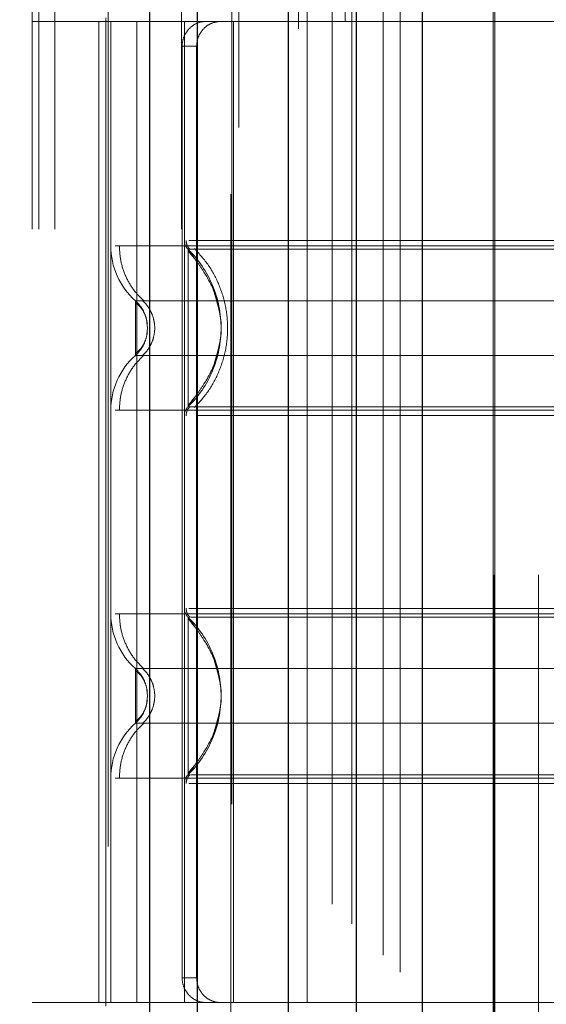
# Model space of a CAD drawing. Header units: inches. Extents: x 0.2 to 10.8, y 0.2 to 8.2.
# Tile 80 of 156: x 2.8416 to 2.8839, y 4.7935 to 4.8726. Entities that reach past the tile are written whole.
import ezdxf

# ---------------------------------------------------------------- set-up
doc = ezdxf.new("R2010")
doc.units = ezdxf.units.IN
doc.header["$MEASUREMENT"] = 0
doc.linetypes.add('HIDDEN', pattern=[0.07500000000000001, 0.05, -0.025])
doc.layers.add('DIMENSIONS', color=140, linetype='Continuous')
doc.styles.add('SLDTEXTSTYLE0', font='TXT', dxfattribs={"width": 0.7})
doc.dimstyles.new('SLDDIMSTYLE0', dxfattribs={"dimtxt": 0.0849609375, "dimasz": 0.13, "dimexe": 0, "dimexo": 0.0625, "dimgap": 0.021240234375, "dimtad": 0, "dimtih": 1, "dimtoh": 1, "dimlfac": 20, "dimrnd": 1e-09, "dimzin": 12, "dimdsep": 46, "dimtxsty": 'SLDTEXTSTYLE0', "dimsah": 1, "dimcen": 0.09, "dimadec": 0, "dimazin": 3, "dimtfac": 1, "dimtofl": 0, "dimtmove": 0, "dimatfit": 3, "dimfxl": 0, "dimfrac": 2, "dimtolj": 1, "dimtzin": 12, "dimarcsym": 0})

# ---------------------------------------------------------------- blocks, each defined once
blk = doc.blocks.new('_D')
at = {"layer": 'DIMENSIONS'}
for p, q in [((2.961656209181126, 4.983580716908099), (2.428832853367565, 4.983580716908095)), ((2.553832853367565, 4.983580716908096), (2.553832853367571, 4.325865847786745)), ((2.392258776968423, 4.171814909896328), (2.3637286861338, 4.171814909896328)), ((2.3637286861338, 4.171814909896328), (2.3637286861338, 4.036784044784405)), ((2.715406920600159, 4.171814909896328), (2.743937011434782, 4.171814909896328)), ((2.743937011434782, 4.171814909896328), (2.743937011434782, 4.036784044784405)), ((2.3637286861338, 4.036784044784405), (2.392258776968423, 4.036784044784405)), ((2.743937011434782, 4.036784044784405), (2.715406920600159, 4.036784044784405)), ((2.55383285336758, 3.189414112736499), (2.553832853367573, 4.017763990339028)), ((2.961656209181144, 3.189414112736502), (2.42883285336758, 3.189414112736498))]:
    blk.add_line(p, q, dxfattribs=at)
for points in [[(2.553832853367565, 4.983580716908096), (2.533832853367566, 4.853580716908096), (2.573832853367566, 4.853580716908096)], [(2.55383285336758, 3.189414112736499), (2.573832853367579, 3.319414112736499), (2.533832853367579, 3.319414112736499)]]:
    blk.add_solid(points, dxfattribs=at)
at = {"layer": 'DIMENSIONS', "char_height": 0.08333333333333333, "attachment_point": 1, "style": 'SLDTEXTSTYLE0'}
for s, insert in [('35.88', (2.392258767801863, 4.298257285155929)), ('911.4', (2.392258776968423, 4.144206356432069))]:
    blk.add_mtext(s, dxfattribs=dict(at, insert=insert))

msp = doc.modelspace()

# ---------------------------------------------------------------- linework, layer by layer
at = {"color": 7, "linetype": 'HIDDEN', "lineweight": 18}
for p, q in [((2.844426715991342, 3.055752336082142), (2.844426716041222, 5.48698420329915)), ((2.842626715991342, 3.055752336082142), (2.842626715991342, 5.123250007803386)), ((2.843153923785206, 3.055752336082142), (2.843153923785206, 5.122541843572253)), ((2.844426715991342, 3.055752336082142), (2.844426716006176, 5.121943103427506)), ((2.854599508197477, 3.055752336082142), (2.854599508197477, 5.117157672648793)), ((2.855872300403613, 3.055752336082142), (2.855872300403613, 5.117002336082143)), ((2.8586455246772, 5.109609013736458), (2.858645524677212, 3.063384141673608)), ((2.859199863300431, 3.063932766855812), (2.859199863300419, 5.109062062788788)), ((2.864001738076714, 3.071830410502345), (2.864001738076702, 5.101164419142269)), ((2.864681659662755, 3.071894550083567), (2.864681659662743, 5.101100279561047)), ((2.86670151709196, 5.101579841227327), (2.86670151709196, 3.071414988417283)), ((2.867722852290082, 3.072455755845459), (2.86772285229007, 5.100539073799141)), ((2.868265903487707, 5.099995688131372), (2.868265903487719, 3.072997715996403)), ((2.869972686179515, 3.074705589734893), (2.869972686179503, 5.098289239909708)), ((2.870461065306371, 3.075193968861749), (2.870461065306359, 5.097800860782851)), ((2.870550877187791, 3.075283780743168), (2.870550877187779, 5.097711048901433)), ((2.870795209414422, 5.097472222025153), (2.870795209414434, 3.07552965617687)), ((2.872152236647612, 5.096129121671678), (2.872152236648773, 3.076865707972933)), ((2.872170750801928, 3.076902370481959), (2.872170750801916, 5.096093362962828)), ((2.872251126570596, 3.076984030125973), (2.872251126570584, 5.096010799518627)), ((2.872967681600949, 3.077702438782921), (2.872967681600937, 5.095291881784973)), ((2.873642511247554, 3.078375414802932), (2.873642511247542, 5.094619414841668)), ((2.873924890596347, 5.094362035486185), (2.873924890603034, 3.078632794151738)), ((2.874423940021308, 3.079156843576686), (2.874423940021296, 5.093837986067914)), ((2.874862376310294, 3.079595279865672), (2.874862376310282, 5.093399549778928)), ((2.87899271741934, 3.083725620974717), (2.878992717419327, 5.089269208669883)), ((2.87949271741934, 3.084225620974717), (2.879492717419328, 5.088769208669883)), ((2.879742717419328, 5.088519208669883), (2.87974271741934, 3.084475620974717)), ((2.87974271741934, 3.084475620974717), (2.879742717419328, 5.088519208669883)), ((2.879992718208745, 3.084725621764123), (2.879992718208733, 5.088269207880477)), ((2.880021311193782, 3.084743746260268), (2.88002131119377, 5.088243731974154)), ((2.88136771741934, 3.086100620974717), (2.881367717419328, 5.086894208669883)), ((2.88136771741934, 3.086100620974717), (2.881367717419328, 5.086894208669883)), ((2.881512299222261, 3.086245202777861), (2.881512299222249, 5.086749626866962)), ((2.882069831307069, 3.086802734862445), (2.882069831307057, 5.086192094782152)), ((2.88224271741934, 3.086975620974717), (2.882242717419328, 5.086019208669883)), ((2.883216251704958, 3.087937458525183), (2.883216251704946, 5.085056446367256)), ((2.883640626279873, 3.088373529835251), (2.883640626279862, 5.084621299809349)), ((2.879656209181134, 3.1280224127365), (2.879656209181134, 5.0449724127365)), ((2.883256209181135, 3.1280224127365), (2.883256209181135, 5.0449724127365)), ((2.848729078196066, 4.906214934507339), (2.848729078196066, 4.758577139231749)), ((2.858571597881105, 4.758577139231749), (2.858571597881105, 4.906214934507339)), ((2.848532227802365, 4.872722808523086), (2.848532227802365, 4.872427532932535)), ((2.86467396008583, 4.872427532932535), (2.842626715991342, 4.872427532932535)), ((2.847971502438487, 4.872427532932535), (2.847971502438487, 4.793687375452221)), ((2.848532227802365, 4.872427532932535), (2.848532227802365, 4.793687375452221)), ((2.848925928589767, 4.872427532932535), (2.848925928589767, 4.793687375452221)), ((2.848925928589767, 4.872427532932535), (2.848925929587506, 4.854423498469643)), ((2.851013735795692, 4.872427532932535), (2.851013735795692, 4.793687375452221)), ((2.854831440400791, 4.872427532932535), (2.854831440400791, 4.793687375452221)), ((2.854831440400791, 4.872427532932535), (2.854831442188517, 4.85484990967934)), ((2.858768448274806, 4.793687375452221), (2.858768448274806, 4.872427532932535)), ((2.913886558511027, 4.872427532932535), (2.86467396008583, 4.872427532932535)), ((2.86467396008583, 4.793687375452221), (2.86467396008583, 4.872427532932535)), ((2.854655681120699, 4.870459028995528), (2.854655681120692, 4.795655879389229)), ((2.855815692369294, 4.870459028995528), (2.854655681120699, 4.870459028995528)), ((2.855815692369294, 4.870459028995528), (2.855815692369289, 4.795655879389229)), ((2.855631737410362, 4.853397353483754), (2.855126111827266, 4.854147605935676)), ((2.855409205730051, 4.854147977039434), (2.855126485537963, 4.854147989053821)), ((2.85187782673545, 4.847821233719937), (2.851824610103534, 4.848311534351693)), ((2.85187868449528, 4.847821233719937), (2.851826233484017, 4.848303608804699)), ((2.851824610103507, 4.847330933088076), (2.851877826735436, 4.847821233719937)), ((2.851826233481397, 4.847338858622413), (2.85187868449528, 4.847821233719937)), ((2.855126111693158, 4.841494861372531), (2.855631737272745, 4.842245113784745)), ((2.855126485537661, 4.841494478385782), (2.855409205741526, 4.84149449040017)), ((2.855126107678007, 4.824620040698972), (2.855630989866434, 4.823870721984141)), ((2.85187868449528, 4.818293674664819), (2.851826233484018, 4.818776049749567)), ((2.851826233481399, 4.817811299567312), (2.85187868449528, 4.818293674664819)), ((2.855630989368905, 4.812716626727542), (2.8551261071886, 4.811967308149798)), ((2.848925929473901, 4.811691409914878), (2.848925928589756, 4.793687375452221)), ((2.854831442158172, 4.811264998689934), (2.854831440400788, 4.793687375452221)), ((2.854655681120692, 4.795655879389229), (2.855815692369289, 4.795655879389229)), ((2.86467396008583, 4.793687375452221), (2.842626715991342, 4.793687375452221)), ((2.848532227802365, 4.793687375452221), (2.848532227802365, 4.793392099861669)), ((2.913886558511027, 4.793687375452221), (2.86467396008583, 4.793687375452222))]:
    msp.add_line(p, q, dxfattribs=at)
at = {"color": 7, "linetype": 'Continuous', "lineweight": 25}
for p, q in [((2.852053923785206, 3.055752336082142), (2.852053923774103, 5.117157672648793)), ((2.855872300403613, 3.055752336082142), (2.855872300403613, 5.117002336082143)), ((2.863156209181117, 5.10157984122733), (2.863156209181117, 3.071414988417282)), ((2.868606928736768, 5.096129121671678), (2.868606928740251, 3.076865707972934)), ((2.873924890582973, 5.094362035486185), (2.873924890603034, 3.078632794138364))]:
    msp.add_line(p, q, dxfattribs=at)
at = {"color": 7, "linetype": 'HIDDEN', "lineweight": 18, "flags": 128}
msp.add_lwpolyline([(2.879620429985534, 5.088632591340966), (2.879621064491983, 4.065249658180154), (2.879620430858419, 3.084363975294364)], dxfattribs=at)
at = {"color": 7, "linetype": 'HIDDEN', "lineweight": 18}
for centre, radius, start, end in [((2.854831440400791, 4.854423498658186), 0.005905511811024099, 180.0000000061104, 228.2366022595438), ((2.855815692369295, 4.854849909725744), 0.0009842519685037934, 180.0000000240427, 225.5237275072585), ((2.854831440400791, 4.841218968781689), 0.00590551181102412, 131.7633977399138, 180), ((2.855815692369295, 4.84079255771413), 0.000984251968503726, 134.4762724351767, 180), ((2.855815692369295, 4.825322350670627), 0.0009842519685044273, 180.0000000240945, 225.5237275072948), ((2.854831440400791, 4.824895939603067), 0.005905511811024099, 180.0000000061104, 228.2366022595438), ((2.854831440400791, 4.811691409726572), 0.005905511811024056, 131.7633977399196, 180), ((2.855815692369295, 4.811264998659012), 0.0009842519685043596, 134.4762724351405, 180)]:
    msp.add_arc(centre, radius, start, end, dxfattribs=at)
for points, knots in [([(2.883023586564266, 3.087761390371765), (2.88302230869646, 3.090287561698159), (2.883018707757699, 3.097406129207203), (2.883018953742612, 3.109493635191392), (2.883019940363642, 3.123961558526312), (2.883020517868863, 3.138619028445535), (2.883019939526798, 3.16152644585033), (2.883020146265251, 3.192763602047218), (2.883020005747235, 3.266499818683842), (2.883020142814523, 3.41144575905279), (2.883020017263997, 3.693920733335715), (2.883020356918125, 4.124913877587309), (2.883019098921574, 4.569375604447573), (2.883021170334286, 4.872223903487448), (2.883019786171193, 4.988351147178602), (2.883020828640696, 5.015915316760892), (2.883019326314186, 5.038608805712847), (2.883018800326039, 5.056039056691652), (2.883021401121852, 5.067376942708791), (2.883026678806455, 5.076966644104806), (2.8830334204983, 5.08274145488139), (2.883036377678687, 5.085274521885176)], [0, 0, 0, 0, 0.003793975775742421, 0.01069114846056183, 0.01815382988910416, 0.02552287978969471, 0.03270472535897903, 0.05255773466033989, 0.07243694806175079, 0.1434467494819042, 0.2702473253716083, 0.4966769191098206, 0.7907413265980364, 0.9377699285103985, 0.9515149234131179, 0.9651490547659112, 0.9791676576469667, 0.9855975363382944, 0.991326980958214, 0.9961956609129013, 1, 1, 1, 1]), ([(2.856508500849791, 4.872427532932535), (2.856289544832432, 4.872427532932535), (2.856061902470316, 4.872382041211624), (2.855620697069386, 4.87219326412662), (2.855409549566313, 4.87204971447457), (2.855053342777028, 4.871686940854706), (2.85490633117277, 4.871465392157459), (2.854708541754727, 4.870985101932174), (2.8546556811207, 4.870723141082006), (2.8546556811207, 4.870459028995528)], [0, 0, 0, 0, 0.25, 0.25, 0.5, 0.5, 0.75, 0.75, 1, 1, 1, 1]), ([(2.855815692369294, 4.870459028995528), (2.855815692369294, 4.870719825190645), (2.855866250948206, 4.870975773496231), (2.856060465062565, 4.871453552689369), (2.856204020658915, 4.871672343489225), (2.856557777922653, 4.872035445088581), (2.856770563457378, 4.872181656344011), (2.857223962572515, 4.87237652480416), (2.857468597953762, 4.872427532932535), (2.857711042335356, 4.872427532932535)], [0, 0, 0, 0, 0.25, 0.25, 0.5, 0.5, 0.75, 0.75, 1, 1, 1, 1]), ([(2.849611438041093, 4.854423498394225), (2.849609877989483, 4.854423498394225), (2.849275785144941, 4.854423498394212), (2.849273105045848, 4.854423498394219), (2.849270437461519, 4.854423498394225)], [0, 0, 0, 0, 0.004669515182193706, 1, 1, 1, 1]), ([(2.84961011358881, 4.854423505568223), (2.849634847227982, 4.854011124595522), (2.849684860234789, 4.853177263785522), (2.850086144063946, 4.85198025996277), (2.850699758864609, 4.850881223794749), (2.8512790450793, 4.850291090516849), (2.85156543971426, 4.84999933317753)], [0, 0, 0, 0, 0.2473384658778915, 0.5001342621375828, 0.7528702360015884, 1, 1, 1, 1]), ([(2.919106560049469, 4.854423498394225), (2.918526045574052, 4.854423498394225), (2.91736366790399, 4.854423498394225), (2.913994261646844, 4.854423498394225), (2.9095798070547, 4.854423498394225), (2.904170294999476, 4.854423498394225), (2.898006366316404, 4.854423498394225), (2.891316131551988, 4.854423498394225), (2.884358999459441, 4.854423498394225), (2.877401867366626, 4.854423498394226), (2.870711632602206, 4.854423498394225), (2.864547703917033, 4.854423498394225), (2.859138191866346, 4.854423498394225), (2.854723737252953, 4.854423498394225), (2.851354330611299, 4.854423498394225), (2.850191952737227, 4.854423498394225), (2.849611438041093, 4.854423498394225)], [0, 0, 0, 0, 0.07128660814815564, 0.1427388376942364, 0.2141910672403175, 0.285643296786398, 0.3570955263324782, 0.4285477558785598, 0.4999999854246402, 0.5714522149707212, 0.642904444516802, 0.7143566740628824, 0.7858089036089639, 0.8572611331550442, 0.9287133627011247, 1, 1, 1, 1]), ([(2.854974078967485, 4.854854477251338), (2.854977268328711, 4.854789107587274), (2.854983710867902, 4.8546570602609), (2.855045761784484, 4.854467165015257), (2.855137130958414, 4.854289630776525), (2.855226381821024, 4.854192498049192), (2.855270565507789, 4.854144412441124)], [0, 0, 0, 0, 0.2475219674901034, 0.4999966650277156, 0.7524730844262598, 1, 1, 1, 1]), ([(2.912911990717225, 4.854849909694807), (2.9125373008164, 4.854849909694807), (2.911668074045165, 4.854849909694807), (2.909046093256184, 4.854849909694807), (2.905378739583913, 4.854849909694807), (2.900867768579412, 4.854849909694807), (2.895731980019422, 4.854849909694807), (2.890156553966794, 4.854849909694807), (2.884359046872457, 4.854849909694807), (2.878561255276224, 4.854849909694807), (2.872986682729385, 4.854849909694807), (2.86784776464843, 4.854849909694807), (2.863348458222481, 4.854849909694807), (2.859637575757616, 4.854849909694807), (2.856947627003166, 4.854849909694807), (2.855431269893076, 4.854849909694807), (2.855232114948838, 4.854849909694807), (2.855175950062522, 4.854849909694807)], [0, 0, 0, 0, 0.0535430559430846, 0.1242122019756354, 0.1948813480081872, 0.265550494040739, 0.3362196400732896, 0.4068887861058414, 0.477557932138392, 0.5482270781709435, 0.6188962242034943, 0.6895653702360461, 0.7602345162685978, 0.8309036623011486, 0.9015728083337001, 0.9722419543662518, 1, 1, 1, 1]), ([(2.855126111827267, 4.854147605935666), (2.855126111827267, 4.854164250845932), (2.855126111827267, 4.853114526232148), (2.855126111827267, 4.850305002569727), (2.855126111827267, 4.847821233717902), (2.855126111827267, 4.845337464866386), (2.855126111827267, 4.842527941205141), (2.855126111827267, 4.841478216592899), (2.855126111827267, 4.841494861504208)], [6.283185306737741, 6.283185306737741, 6.283185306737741, 6.283185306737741, 7.068583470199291, 7.46128255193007, 7.85398163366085, 8.24668071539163, 8.6393797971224, 9.42477796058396, 9.42477796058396, 9.42477796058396, 9.42477796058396]), ([(2.857738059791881, 4.848706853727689), (2.857600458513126, 4.849430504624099), (2.857368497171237, 4.850650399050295), (2.856542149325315, 4.852114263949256), (2.85581446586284, 4.853205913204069), (2.855366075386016, 4.853739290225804), (2.855126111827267, 4.854024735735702)], [0, 0, 0, 0, 0.390326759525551, 0.6579932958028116, 0.8169694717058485, 1, 1, 1, 1]), ([(2.855703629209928, 4.854147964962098), (2.855698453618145, 4.854147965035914), (2.855416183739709, 4.854147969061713), (2.855412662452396, 4.85414797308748), (2.855409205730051, 4.854147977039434)], [0, 0, 0, 0, 0.01833561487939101, 1, 1, 1, 1]), ([(2.855638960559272, 4.854206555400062), (2.856036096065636, 4.853769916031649), (2.856830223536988, 4.852896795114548), (2.857654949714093, 4.851307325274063), (2.858181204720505, 4.849602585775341), (2.85836213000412, 4.847821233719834), (2.858181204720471, 4.846039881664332), (2.857654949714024, 4.844335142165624), (2.85683022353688, 4.842745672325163), (2.8560360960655, 4.841872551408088), (2.855638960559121, 4.841435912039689)], [0, 0, 0, 0, 0.1250857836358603, 0.2501263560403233, 0.3751554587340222, 0.5000000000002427, 0.6248445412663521, 0.7498736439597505, 0.8749142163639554, 1, 1, 1, 1]), ([(2.913056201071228, 4.854147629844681), (2.913047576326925, 4.854147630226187), (2.912859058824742, 4.854147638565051), (2.911461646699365, 4.854147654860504), (2.908842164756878, 4.85414767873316), (2.905157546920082, 4.854147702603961), (2.900703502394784, 4.854147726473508), (2.895618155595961, 4.854147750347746), (2.890098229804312, 4.854147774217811), (2.884359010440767, 4.854147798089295), (2.878620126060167, 4.854147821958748), (2.873099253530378, 4.854147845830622), (2.868017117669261, 4.854147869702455), (2.863550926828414, 4.854147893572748), (2.859910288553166, 4.854147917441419), (2.857135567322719, 4.854147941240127), (2.856179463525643, 4.854147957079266), (2.855703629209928, 4.854147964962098)], [0, 0, 0, 0, 0.003415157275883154, 0.0746476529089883, 0.1458789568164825, 0.2171136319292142, 0.2883477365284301, 0.3595735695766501, 0.4308040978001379, 0.502036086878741, 0.573269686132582, 0.6444982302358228, 0.7157263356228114, 0.7869599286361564, 0.8581963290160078, 0.9294270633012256, 1, 1, 1, 1]), ([(2.857152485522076, 4.844741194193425), (2.857467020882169, 4.845767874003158), (2.858096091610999, 4.847821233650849), (2.857467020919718, 4.84987459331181), (2.857152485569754, 4.850901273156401)], [0, 0, 0, 0, 0.4999999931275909, 1, 1, 1, 1]), ([(2.917820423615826, 4.850018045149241), (2.917826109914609, 4.850018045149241), (2.915858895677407, 4.850018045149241), (2.908252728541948, 4.850018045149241), (2.897655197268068, 4.850018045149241), (2.884358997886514, 4.850018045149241), (2.871062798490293, 4.850018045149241), (2.860465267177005, 4.850018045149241), (2.852859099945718, 4.850018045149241), (2.850891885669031, 4.850018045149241), (2.850897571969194, 4.850018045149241)], [4.712414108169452, 4.712414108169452, 4.712414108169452, 4.712414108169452, 5.15721612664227, 5.4883921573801, 5.8858033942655, 6.2832146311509, 6.68062586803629, 7.07803710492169, 7.40921313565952, 7.854015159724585, 7.854015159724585, 7.854015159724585, 7.854015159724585]), ([(2.851552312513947, 4.849138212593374), (2.851477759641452, 4.849282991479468), (2.851308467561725, 4.849611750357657), (2.85104507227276, 4.849872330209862), (2.850897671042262, 4.850018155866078)], [0, 0, 0, 0, 0.4403801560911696, 1, 1, 1, 1]), ([(2.850898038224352, 4.850018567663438), (2.850898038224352, 4.850018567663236), (2.850898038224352, 4.849961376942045), (2.850898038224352, 4.849741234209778), (2.850898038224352, 4.849578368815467), (2.850898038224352, 4.849171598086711), (2.850898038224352, 4.848927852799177), (2.850898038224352, 4.848396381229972), (2.850898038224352, 4.848108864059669), (2.850898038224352, 4.847533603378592), (2.850898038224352, 4.84724608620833), (2.850898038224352, 4.846714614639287), (2.850898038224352, 4.846470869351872), (2.850898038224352, 4.846064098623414), (2.850898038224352, 4.845901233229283), (2.850898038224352, 4.845681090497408), (2.850898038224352, 4.845623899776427), (2.850898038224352, 4.845623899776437)], [0, 0, 0, 0, 0.125, 0.125, 0.25, 0.25, 0.375, 0.375, 0.5, 0.5, 0.625, 0.625, 0.75, 0.75, 0.875, 0.875, 1, 1, 1, 1]), ([(2.851685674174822, 4.84881979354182), (2.851664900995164, 4.848888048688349), (2.85158402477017, 4.849153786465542), (2.851328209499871, 4.849574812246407), (2.851041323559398, 4.849870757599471), (2.850898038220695, 4.850018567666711)], [0, 0, 0, 0, 0.1474872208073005, 0.5742120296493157, 1, 1, 1, 1]), ([(2.851861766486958, 4.848130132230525), (2.851832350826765, 4.848309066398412), (2.851773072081, 4.84866965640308), (2.851562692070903, 4.849153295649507), (2.851277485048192, 4.849569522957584), (2.851025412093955, 4.84975392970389), (2.850898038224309, 4.849847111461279)], [0, 0, 0, 0, 0.2435770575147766, 0.4908590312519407, 0.7427282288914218, 1, 1, 1, 1]), ([(2.851467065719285, 4.850037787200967), (2.851612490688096, 4.849890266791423), (2.851903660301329, 4.84959490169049), (2.852209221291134, 4.849044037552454), (2.852406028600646, 4.848447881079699), (2.852474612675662, 4.847821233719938), (2.852406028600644, 4.847194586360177), (2.852209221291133, 4.846598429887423), (2.85190366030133, 4.846047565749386), (2.851612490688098, 4.845752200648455), (2.85146706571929, 4.845604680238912)], [0, 0, 0, 0, 0.1248322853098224, 0.2499389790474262, 0.3751056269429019, 0.5000000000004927, 0.6248943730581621, 0.7500610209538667, 0.8751677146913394, 1, 1, 1, 1]), ([(2.85089803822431, 4.845795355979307), (2.851025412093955, 4.845888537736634), (2.851277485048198, 4.846072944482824), (2.851562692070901, 4.846489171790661), (2.851773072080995, 4.846972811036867), (2.85183235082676, 4.847333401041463), (2.851861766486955, 4.847512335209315)], [0, 0, 0, 0, 0.2572717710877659, 0.5091409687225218, 0.7564229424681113, 1, 1, 1, 1]), ([(2.850897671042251, 4.845624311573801), (2.851045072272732, 4.845770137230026), (2.851308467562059, 4.846030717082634), (2.851477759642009, 4.846359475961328), (2.851552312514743, 4.846504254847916)], [0, 0, 0, 0, 0.559619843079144, 1, 1, 1, 1]), ([(2.850898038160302, 4.845623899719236), (2.851041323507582, 4.84577170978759), (2.851328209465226, 4.846067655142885), (2.851584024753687, 4.846488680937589), (2.851664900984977, 4.846754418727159), (2.851685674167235, 4.846822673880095)], [0, 0, 0, 0, 0.4257879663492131, 0.8525127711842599, 1, 1, 1, 1]), ([(2.855126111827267, 4.841617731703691), (2.855366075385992, 4.841903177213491), (2.855814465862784, 4.842436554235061), (2.85654214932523, 4.843528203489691), (2.857368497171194, 4.844992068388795), (2.857600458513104, 4.846211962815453), (2.85773805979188, 4.846935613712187)], [0, 0, 0, 0, 0.1830305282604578, 0.342006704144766, 0.6096732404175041, 1, 1, 1, 1]), ([(2.851565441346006, 4.845643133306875), (2.851279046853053, 4.845351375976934), (2.850699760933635, 4.844761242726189), (2.850086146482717, 4.843662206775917), (2.849684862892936, 4.842465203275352), (2.849634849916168, 4.841631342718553), (2.849610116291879, 4.841218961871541)], [0, 0, 0, 0, 0.247129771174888, 0.4998657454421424, 0.7526615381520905, 1, 1, 1, 1]), ([(2.850897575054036, 4.84562442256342), (2.850891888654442, 4.84562442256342), (2.852859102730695, 4.84562442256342), (2.860465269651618, 4.84562442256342), (2.871062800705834, 4.84562442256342), (2.884358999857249, 4.84562442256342), (2.897655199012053, 4.84562442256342), (2.908252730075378, 4.84562442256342), (2.915858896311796, 4.84562442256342), (2.917826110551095, 4.84562442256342), (2.917820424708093, 4.84562442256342)], [4.712364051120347, 4.712364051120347, 4.712364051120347, 4.712364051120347, 5.15716607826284, 5.488342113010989, 5.885753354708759, 6.28316459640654, 6.68057583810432, 7.077987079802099, 7.40916311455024, 7.85396503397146, 7.85396503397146, 7.85396503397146, 7.85396503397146]), ([(2.849270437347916, 4.841218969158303), (2.849273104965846, 4.841218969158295), (2.849275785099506, 4.841218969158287), (2.84960987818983, 4.841218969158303), (2.84961143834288, 4.841218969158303)], [0, 0, 0, 0, 0.9953301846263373, 1, 1, 1, 1]), ([(2.84961143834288, 4.841218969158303), (2.850191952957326, 4.841218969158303), (2.851354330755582, 4.841218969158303), (2.854723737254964, 4.841218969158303), (2.859138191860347, 4.841218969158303), (2.864547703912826, 4.841218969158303), (2.870711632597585, 4.841218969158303), (2.877401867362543, 4.841218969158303), (2.884358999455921, 4.841218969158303), (2.891316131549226, 4.841218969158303), (2.898006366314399, 4.841218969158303), (2.904170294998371, 4.841218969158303), (2.909579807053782, 4.841218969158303), (2.913994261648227, 4.841218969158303), (2.917363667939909, 4.841218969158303), (2.918526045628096, 4.841218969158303), (2.91910656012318, 4.841218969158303)], [0, 0, 0, 0, 0.07128662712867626, 0.1427388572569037, 0.2141910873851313, 0.2856433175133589, 0.3570955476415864, 0.4285477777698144, 0.5000000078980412, 0.571452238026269, 0.642904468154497, 0.7143566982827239, 0.7858089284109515, 0.8572611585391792, 0.9287133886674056, 1, 1, 1, 1]), ([(2.855270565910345, 4.841498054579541), (2.855226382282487, 4.841449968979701), (2.855137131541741, 4.841352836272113), (2.855045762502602, 4.841175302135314), (2.854983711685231, 4.840985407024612), (2.854977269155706, 4.840853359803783), (2.854974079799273, 4.840787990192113)], [0, 0, 0, 0, 0.2475269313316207, 0.5000033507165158, 0.7524780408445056, 1, 1, 1, 1]), ([(2.855409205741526, 4.84149449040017), (2.855412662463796, 4.841494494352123), (2.855416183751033, 4.841494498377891), (2.855698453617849, 4.84149450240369), (2.855703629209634, 4.841494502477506)], [0, 0, 0, 0, 0.9816643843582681, 0.9999999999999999, 0.9999999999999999, 0.9999999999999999, 0.9999999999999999]), ([(2.855703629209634, 4.841494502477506), (2.856179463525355, 4.841494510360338), (2.857135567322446, 4.841494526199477), (2.859910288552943, 4.841494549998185), (2.863550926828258, 4.841494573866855), (2.868017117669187, 4.841494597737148), (2.873099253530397, 4.841494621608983), (2.878620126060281, 4.841494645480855), (2.884359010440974, 4.841494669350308), (2.890098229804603, 4.841494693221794), (2.895618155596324, 4.841494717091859), (2.900703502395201, 4.841494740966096), (2.905157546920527, 4.841494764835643), (2.908842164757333, 4.841494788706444), (2.911461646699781, 4.8414948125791), (2.912859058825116, 4.841494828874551), (2.91304757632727, 4.841494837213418), (2.913056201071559, 4.841494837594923)], [0, 0, 0, 0, 0.07057293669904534, 0.1418036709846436, 0.2130400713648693, 0.2842736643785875, 0.3555017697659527, 0.426730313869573, 0.497963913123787, 0.5691959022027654, 0.6404264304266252, 0.7116522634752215, 0.7828863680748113, 0.8541210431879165, 0.9253523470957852, 0.9965848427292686, 1, 1, 1, 1]), ([(2.855806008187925, 4.840792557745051), (2.856180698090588, 4.840792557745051), (2.857049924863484, 4.840792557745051), (2.859671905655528, 4.840792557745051), (2.863339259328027, 4.840792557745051), (2.867850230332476, 4.840792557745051), (2.872986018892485, 4.840792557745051), (2.878561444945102, 4.840792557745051), (2.884358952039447, 4.840792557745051), (2.890156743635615, 4.840792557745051), (2.895731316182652, 4.840792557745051), (2.90087023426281, 4.840792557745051), (2.905369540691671, 4.840792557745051), (2.909080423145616, 4.840792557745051), (2.911770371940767, 4.840792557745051), (2.913286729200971, 4.840792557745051), (2.913485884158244, 4.840792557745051), (2.913542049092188, 4.840792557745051)], [0, 0, 0, 0, 0.05354305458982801, 0.1242121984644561, 0.194881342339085, 0.2655504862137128, 0.336219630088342, 0.4068887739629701, 0.477557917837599, 0.5482270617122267, 0.6188962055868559, 0.6895653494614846, 0.7602344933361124, 0.8309036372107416, 0.9015727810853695, 0.9722419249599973, 1, 1, 1, 1]), ([(2.854974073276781, 4.82532691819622), (2.854977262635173, 4.825261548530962), (2.854983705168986, 4.825129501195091), (2.855045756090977, 4.824939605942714), (2.855137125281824, 4.824762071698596), (2.855226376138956, 4.824664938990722), (2.855270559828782, 4.824616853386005)], [0, 0, 0, 0, 0.2475219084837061, 0.4999965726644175, 0.7524730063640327, 1, 1, 1, 1]), ([(2.913542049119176, 4.82532235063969), (2.913485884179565, 4.82532235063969), (2.913286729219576, 4.82532235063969), (2.911770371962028, 4.825322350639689), (2.909080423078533, 4.82532235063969), (2.905369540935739, 4.82532235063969), (2.900870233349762, 4.82532235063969), (2.895731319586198, 4.82532235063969), (2.890156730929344, 4.82532235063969), (2.884358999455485, 4.82532235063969), (2.878561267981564, 4.82532235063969), (2.872986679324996, 4.82532235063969), (2.867847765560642, 4.82532235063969), (2.863348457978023, 4.82532235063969), (2.859637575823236, 4.82532235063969), (2.856947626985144, 4.82532235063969), (2.855431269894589, 4.82532235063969), (2.855232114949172, 4.82532235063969), (2.855175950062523, 4.82532235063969)], [0, 0, 0, 0, 0.02656569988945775, 0.09419917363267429, 0.161832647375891, 0.2294661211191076, 0.2970995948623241, 0.3647330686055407, 0.4323665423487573, 0.5000000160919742, 0.5676334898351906, 0.6352669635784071, 0.7029004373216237, 0.7705339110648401, 0.8381673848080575, 0.9058008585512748, 0.9734343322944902, 1, 1, 1, 1]), ([(2.849611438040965, 4.824895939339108), (2.849609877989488, 4.824895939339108), (2.849275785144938, 4.824895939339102), (2.849273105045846, 4.824895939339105), (2.849270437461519, 4.824895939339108)], [0, 0, 0, 0, 0.00466951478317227, 1, 1, 1, 1]), ([(2.849610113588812, 4.824895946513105), (2.849634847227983, 4.824483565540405), (2.849684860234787, 4.823649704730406), (2.850086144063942, 4.822452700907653), (2.850699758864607, 4.821353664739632), (2.8512790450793, 4.820763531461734), (2.851565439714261, 4.820471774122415)], [0, 0, 0, 0, 0.2473384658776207, 0.5001342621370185, 0.7528702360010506, 1, 1, 1, 1]), ([(2.919106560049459, 4.824895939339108), (2.918526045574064, 4.824895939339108), (2.91736366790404, 4.824895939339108), (2.913994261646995, 4.824895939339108), (2.909579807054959, 4.824895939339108), (2.904170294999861, 4.824895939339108), (2.898006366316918, 4.824895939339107), (2.891316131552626, 4.824895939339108), (2.884358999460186, 4.824895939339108), (2.87740186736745, 4.824895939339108), (2.87071163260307, 4.824895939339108), (2.864547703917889, 4.824895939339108), (2.859138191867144, 4.824895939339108), (2.854723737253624, 4.824895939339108), (2.851354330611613, 4.824895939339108), (2.850191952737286, 4.824895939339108), (2.849611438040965, 4.824895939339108)], [0, 0, 0, 0, 0.0712866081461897, 0.1427388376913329, 0.214191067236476, 0.2856432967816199, 0.3570955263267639, 0.428547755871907, 0.4999999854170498, 0.5714522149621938, 0.6429044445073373, 0.7143566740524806, 0.7858089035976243, 0.8572611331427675, 0.9287133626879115, 1, 1, 1, 1]), ([(2.855126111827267, 4.824620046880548), (2.855126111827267, 4.824636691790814), (2.855126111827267, 4.823586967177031), (2.855126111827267, 4.82077744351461), (2.855126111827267, 4.818293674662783), (2.855126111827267, 4.815809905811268), (2.855126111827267, 4.813000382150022), (2.855126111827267, 4.811950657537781), (2.855126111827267, 4.81196730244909)], [6.283185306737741, 6.283185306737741, 6.283185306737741, 6.283185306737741, 7.068583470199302, 7.461282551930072, 7.853981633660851, 8.24668071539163, 8.63937979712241, 9.42477796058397, 9.42477796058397, 9.42477796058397, 9.42477796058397]), ([(2.857738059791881, 4.81917929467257), (2.857600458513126, 4.819902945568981), (2.857368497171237, 4.821122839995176), (2.856542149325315, 4.822586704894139), (2.85581446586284, 4.823678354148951), (2.855366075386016, 4.824211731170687), (2.855126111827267, 4.824497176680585)], [0, 0, 0, 0, 0.3903267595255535, 0.6579932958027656, 0.8169694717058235, 1, 1, 1, 1]), ([(2.913400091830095, 4.82462004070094), (2.913381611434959, 4.82462004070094), (2.913282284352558, 4.82462004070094), (2.912456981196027, 4.82462004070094), (2.910702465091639, 4.824620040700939), (2.907782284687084, 4.82462004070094), (2.903605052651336, 4.824620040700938), (2.898125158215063, 4.824620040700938), (2.891557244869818, 4.824620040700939), (2.884358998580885, 4.824620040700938), (2.877160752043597, 4.824620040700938), (2.870592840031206, 4.824620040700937), (2.865112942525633, 4.824620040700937), (2.860935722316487, 4.824620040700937), (2.858015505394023, 4.824620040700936), (2.856261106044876, 4.824620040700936), (2.855436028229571, 4.824620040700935), (2.855336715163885, 4.824620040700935), (2.855318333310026, 4.824620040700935)], [0, 0, 0, 0, 0.01170879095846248, 0.06293155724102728, 0.1206490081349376, 0.1851790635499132, 0.2564308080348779, 0.3337141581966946, 0.4156154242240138, 0.5000373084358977, 0.584459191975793, 0.6663604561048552, 0.7436438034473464, 0.8148955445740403, 0.879425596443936, 0.937143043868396, 0.9883658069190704, 0.9999999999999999, 0.9999999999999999, 0.9999999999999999, 0.9999999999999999]), ([(2.857152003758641, 4.821374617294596), (2.857466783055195, 4.82034763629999), (2.858096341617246, 4.818293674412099), (2.857466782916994, 4.816239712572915), (2.857152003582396, 4.815212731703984)], [0, 0, 0, 0, 0.5000000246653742, 1, 1, 1, 1]), ([(2.917820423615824, 4.820490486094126), (2.917826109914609, 4.820490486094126), (2.915858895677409, 4.820490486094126), (2.908252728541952, 4.820490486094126), (2.897655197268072, 4.820490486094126), (2.884358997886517, 4.820490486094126), (2.871062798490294, 4.820490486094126), (2.860465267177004, 4.820490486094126), (2.852859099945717, 4.820490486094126), (2.850891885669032, 4.820490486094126), (2.850897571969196, 4.820490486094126)], [4.712414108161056, 4.712414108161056, 4.712414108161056, 4.712414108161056, 5.15721612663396, 5.48839215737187, 5.88580339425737, 6.28321463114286, 6.68062586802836, 7.07803710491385, 7.40921313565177, 7.854015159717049, 7.854015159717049, 7.854015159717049, 7.854015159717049]), ([(2.850898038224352, 4.820491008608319), (2.850898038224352, 4.820491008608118), (2.850898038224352, 4.820433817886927), (2.850898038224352, 4.82021367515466), (2.850898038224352, 4.82005080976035), (2.850898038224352, 4.819644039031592), (2.850898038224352, 4.819400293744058), (2.850898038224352, 4.818868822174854), (2.850898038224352, 4.818581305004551), (2.850898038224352, 4.818006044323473), (2.850898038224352, 4.817718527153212), (2.850898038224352, 4.817187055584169), (2.850898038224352, 4.816943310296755), (2.850898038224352, 4.816536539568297), (2.850898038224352, 4.816373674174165), (2.850898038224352, 4.816153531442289), (2.850898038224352, 4.816096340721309), (2.850898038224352, 4.81609634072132)], [0, 0, 0, 0, 0.125, 0.125, 0.25, 0.25, 0.375, 0.375, 0.5, 0.5, 0.625, 0.625, 0.75, 0.75, 0.875, 0.875, 1, 1, 1, 1]), ([(2.851685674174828, 4.819292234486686), (2.851664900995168, 4.81936048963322), (2.851584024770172, 4.81962622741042), (2.851328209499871, 4.820047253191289), (2.851041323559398, 4.820343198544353), (2.850898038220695, 4.820491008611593)], [0, 0, 0, 0, 0.1474872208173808, 0.5742120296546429, 1, 1, 1, 1]), ([(2.851467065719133, 4.820510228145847), (2.851612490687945, 4.820362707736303), (2.851903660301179, 4.820067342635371), (2.852209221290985, 4.819516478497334), (2.852406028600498, 4.81892032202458), (2.852474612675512, 4.81829367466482), (2.852406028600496, 4.81766702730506), (2.852209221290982, 4.817070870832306), (2.851903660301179, 4.81652000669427), (2.851612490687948, 4.816224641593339), (2.851467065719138, 4.816077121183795)], [0, 0, 0, 0, 0.1248322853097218, 0.2499389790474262, 0.3751056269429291, 0.5000000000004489, 0.6248943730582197, 0.7500610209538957, 0.8751677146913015, 1, 1, 1, 1]), ([(2.851861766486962, 4.818602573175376), (2.85183235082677, 4.818781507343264), (2.851773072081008, 4.819142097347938), (2.851562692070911, 4.819625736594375), (2.851277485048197, 4.82004196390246), (2.851025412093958, 4.82022637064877), (2.850898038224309, 4.82031955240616)], [0, 0, 0, 0, 0.2435770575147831, 0.4908590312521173, 0.7427282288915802, 1, 1, 1, 1]), ([(2.85089803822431, 4.81626779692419), (2.851025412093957, 4.816360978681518), (2.851277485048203, 4.816545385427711), (2.851562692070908, 4.816961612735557), (2.851773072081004, 4.817445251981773), (2.851832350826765, 4.817805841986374), (2.851861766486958, 4.81798477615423)], [0, 0, 0, 0, 0.2572717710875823, 0.5091409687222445, 0.7564229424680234, 1, 1, 1, 1]), ([(2.850898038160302, 4.816096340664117), (2.851041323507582, 4.816244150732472), (2.851328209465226, 4.816540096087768), (2.851584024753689, 4.816961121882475), (2.851664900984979, 4.817226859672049), (2.851685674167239, 4.817295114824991)], [0, 0, 0, 0, 0.4257879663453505, 0.8525127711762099, 1, 1, 1, 1]), ([(2.855126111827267, 4.812090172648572), (2.855366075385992, 4.812375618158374), (2.855814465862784, 4.812908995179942), (2.856542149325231, 4.814000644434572), (2.857368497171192, 4.815464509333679), (2.857600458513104, 4.816684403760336), (2.857738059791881, 4.817408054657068)], [0, 0, 0, 0, 0.1830305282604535, 0.342006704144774, 0.6096732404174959, 1, 1, 1, 1]), ([(2.851565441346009, 4.816115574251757), (2.851279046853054, 4.815823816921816), (2.850699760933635, 4.815233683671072), (2.850086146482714, 4.814134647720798), (2.849684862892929, 4.812937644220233), (2.849634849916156, 4.812103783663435), (2.849610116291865, 4.811691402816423)], [0, 0, 0, 0, 0.2471297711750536, 0.4998657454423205, 0.7526615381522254, 1, 1, 1, 1]), ([(2.850897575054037, 4.8160968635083), (2.850891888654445, 4.8160968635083), (2.852859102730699, 4.8160968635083), (2.860465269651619, 4.8160968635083), (2.871062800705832, 4.8160968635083), (2.884358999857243, 4.8160968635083), (2.897655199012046, 4.8160968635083), (2.908252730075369, 4.8160968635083), (2.915858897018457, 4.8160968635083), (2.917826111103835, 4.8160968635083), (2.917820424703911, 4.8160968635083)], [4.712364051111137, 4.712364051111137, 4.712364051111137, 4.712364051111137, 5.157166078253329, 5.4883421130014, 5.88575335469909, 6.28316459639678, 6.680575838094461, 7.07798707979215, 7.409163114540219, 7.853965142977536, 7.853965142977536, 7.853965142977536, 7.853965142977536]), ([(2.849270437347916, 4.811691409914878), (2.849273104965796, 4.811691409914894), (2.8492757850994, 4.811691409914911), (2.849609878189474, 4.811691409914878), (2.849611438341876, 4.811691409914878)], [0, 0, 0, 0, 0.9953301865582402, 1, 1, 1, 1]), ([(2.849611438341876, 4.811691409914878), (2.85019195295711, 4.811691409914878), (2.851354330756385, 4.811691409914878), (2.854723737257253, 4.811691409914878), (2.859138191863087, 4.811691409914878), (2.864547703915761, 4.811691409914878), (2.870711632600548, 4.811691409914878), (2.877401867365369, 4.811691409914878), (2.884358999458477, 4.811691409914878), (2.891316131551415, 4.811691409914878), (2.89800636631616, 4.811691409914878), (2.904170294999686, 4.811691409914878), (2.909579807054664, 4.811691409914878), (2.91399426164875, 4.811691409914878), (2.917363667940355, 4.811691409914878), (2.918526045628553, 4.811691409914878), (2.919106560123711, 4.811691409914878)], [0, 0, 0, 0, 0.07128662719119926, 0.1427388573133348, 0.2141910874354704, 0.2856433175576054, 0.3570955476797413, 0.4285477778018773, 0.5000000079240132, 0.5714522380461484, 0.6429044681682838, 0.7143566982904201, 0.7858089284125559, 0.8572611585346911, 0.9287133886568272, 1, 1, 1, 1]), ([(2.855270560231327, 4.811970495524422), (2.855226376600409, 4.811922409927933), (2.855137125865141, 4.811825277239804), (2.855045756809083, 4.811647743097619), (2.854983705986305, 4.811457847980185), (2.854977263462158, 4.811325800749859), (2.854974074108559, 4.811260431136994)], [0, 0, 0, 0, 0.2475270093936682, 0.5000034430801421, 0.7524780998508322, 1, 1, 1, 1]), ([(2.855318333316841, 4.811967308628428), (2.855336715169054, 4.811967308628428), (2.855436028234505, 4.811967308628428), (2.856261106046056, 4.811967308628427), (2.858015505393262, 4.811967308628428), (2.86093572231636, 4.811967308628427), (2.865112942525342, 4.811967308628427), (2.870592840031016, 4.811967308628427), (2.877160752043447, 4.811967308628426), (2.88435899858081, 4.811967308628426), (2.891557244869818, 4.811967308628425), (2.898125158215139, 4.811967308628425), (2.903605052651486, 4.811967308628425), (2.907782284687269, 4.811967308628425), (2.910702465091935, 4.811967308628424), (2.912456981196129, 4.811967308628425), (2.913282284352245, 4.811967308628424), (2.913381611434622, 4.811967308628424), (2.913400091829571, 4.811967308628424)], [0, 0, 0, 0, 0.01163419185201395, 0.06285695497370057, 0.1205744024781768, 0.1851044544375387, 0.2563561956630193, 0.3336395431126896, 0.4155408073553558, 0.4999626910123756, 0.5843845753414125, 0.6662858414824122, 0.7435691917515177, 0.8148209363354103, 0.8793509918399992, 0.9370684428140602, 0.9882912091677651, 1, 1, 1, 1]), ([(2.855175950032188, 4.811264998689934), (2.855232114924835, 4.811264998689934), (2.855431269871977, 4.811264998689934), (2.856947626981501, 4.811264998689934), (2.859637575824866, 4.811264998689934), (2.863348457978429, 4.811264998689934), (2.86784776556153, 4.811264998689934), (2.872986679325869, 4.811264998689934), (2.878561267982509, 4.811264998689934), (2.884358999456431, 4.811264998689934), (2.890156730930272, 4.811264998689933), (2.89573131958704, 4.811264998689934), (2.900870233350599, 4.811264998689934), (2.905369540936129, 4.811264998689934), (2.909080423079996, 4.811264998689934), (2.911770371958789, 4.811264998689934), (2.913286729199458, 4.811264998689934), (2.913485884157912, 4.811264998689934), (2.913542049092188, 4.811264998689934)], [0, 0, 0, 0, 0.02656567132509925, 0.09419914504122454, 0.1618326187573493, 0.229466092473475, 0.2970995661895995, 0.3647330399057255, 0.4323665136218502, 0.4999999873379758, 0.5676334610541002, 0.6352669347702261, 0.7029004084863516, 0.7705338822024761, 0.8381673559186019, 0.9058008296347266, 0.9734343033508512, 1, 1, 1, 1]), ([(2.8546556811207, 4.795655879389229), (2.8546556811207, 4.795391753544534), (2.854707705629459, 4.795132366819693), (2.854905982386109, 4.794649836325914), (2.855052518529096, 4.794429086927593), (2.855408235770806, 4.794066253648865), (2.855620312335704, 4.793922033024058), (2.856059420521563, 4.793733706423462), (2.856289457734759, 4.793687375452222), (2.856508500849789, 4.793687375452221)], [0, 0, 0, 0, 0.25, 0.25, 0.5, 0.5, 0.75, 0.75, 1, 1, 1, 1]), ([(2.857711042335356, 4.793687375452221), (2.85746862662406, 4.793687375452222), (2.857226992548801, 4.793737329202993), (2.856770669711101, 4.793932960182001), (2.856558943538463, 4.794078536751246), (2.856204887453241, 4.794441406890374), (2.856060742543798, 4.794661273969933), (2.855867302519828, 4.795135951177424), (2.855815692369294, 4.795395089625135), (2.855815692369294, 4.795655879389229)], [0, 0, 0, 0, 0.25, 0.25, 0.5, 0.5, 0.75, 0.75, 1, 1, 1, 1])]:
    msp.add_open_spline(points, degree=3, knots=knots, dxfattribs=at)
for points in [[(2.857781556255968, 4.847821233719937), (2.857783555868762, 4.848996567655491), (2.857310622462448, 4.851342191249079), (2.85596345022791, 4.853324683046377), (2.855126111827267, 4.854147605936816)], [(2.855126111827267, 4.841494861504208), (2.85596345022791, 4.842317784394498), (2.857310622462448, 4.844300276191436), (2.857783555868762, 4.846645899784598), (2.857781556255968, 4.847821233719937)], [(2.857781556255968, 4.818293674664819), (2.857783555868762, 4.819469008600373), (2.857310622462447, 4.821814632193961), (2.85596345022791, 4.823797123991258), (2.855126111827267, 4.824620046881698)], [(2.855126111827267, 4.81196730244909), (2.85596345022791, 4.812790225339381), (2.857310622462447, 4.814772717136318), (2.857783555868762, 4.81711834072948), (2.857781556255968, 4.818293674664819)]]:
    msp.add_open_spline(points, degree=3, dxfattribs=at)

# ---------------------------------------------------------------- dimensions: what is measured, and where the dimension line sits
at = {"layer": 'DIMENSIONS'}
dim = msp.add_linear_dim(base=(2.553832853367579, 3.189414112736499), p1=(3.011656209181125, 4.983580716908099), p2=(3.011656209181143, 3.189414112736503), angle=90.0000000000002, dimstyle='SLDDIMSTYLE0', dxfattribs=at)
dim.commit()
dim.dimension.update_dxf_attribs({"geometry": '_D', "text_midpoint": (2.553832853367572, 4.171814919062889), "dimtype": 160})

doc.saveas('drawing.dxf')
